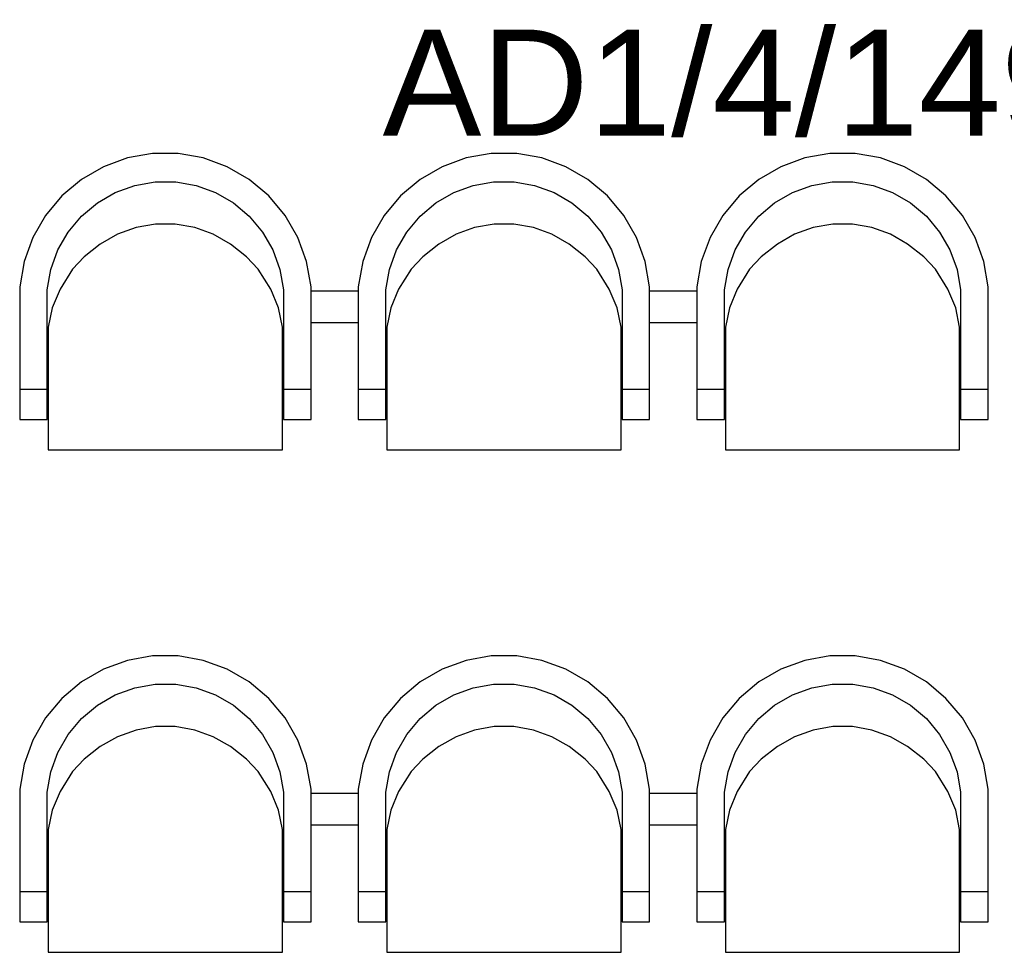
# Model space of a CAD drawing. Header units: millimetres. Extents: x -197461 to 862495, y -970068 to 63888.
# Tile 233 of 253: x -83688 to -81728, y -110049 to -108193. Entities that reach past the tile are written whole.
import ezdxf

# ---------------------------------------------------------------- set-up
doc = ezdxf.new("R2010")
doc.units = ezdxf.units.MM
doc.layers.add('hatch_mb', color=7, linetype='CONTINUOUS')
doc.layers.add('UAS', color=240, linetype='CONTINUOUS')
doc.styles.add('ARIAL', font='arialbd.ttf')

msp = doc.modelspace()

# ---------------------------------------------------------------- linework, layer by layer
at = {"layer": 'hatch_mb', "color": 9, "linetype": 'Continuous', "true_color": 0xc7c8ca}
for p, q in [((-83422.91684, -108459.68283), (-83472.88884, -108468.51496)), ((-83422.91684, -108459.68283), (-83472.88884, -108468.51496)), ((-83372.17284, -108459.68283), (-83422.91684, -108459.68283)), ((-83372.17284, -108459.68283), (-83422.91684, -108459.68283)), ((-83322.20084, -108468.51496), (-83372.17284, -108459.68283)), ((-83322.20084, -108468.51496), (-83372.17284, -108459.68283)), ((-82748.91684, -108459.68283), (-82798.88884, -108468.51496)), ((-82748.91684, -108459.68283), (-82798.88884, -108468.51496)), ((-82698.17284, -108459.68283), (-82748.91684, -108459.68283)), ((-82698.17284, -108459.68283), (-82748.91684, -108459.68283)), ((-82648.20084, -108468.51496), (-82698.17284, -108459.68283)), ((-82648.20084, -108468.51496), (-82698.17284, -108459.68283)), ((-82074.91684, -108459.68283), (-82124.88884, -108468.51496)), ((-82024.17284, -108459.68283), (-82074.91684, -108459.68283)), ((-81974.20084, -108468.51496), (-82024.17284, -108459.68283)), ((-83472.88884, -108468.51496), (-83520.57184, -108485.90957)), ((-83472.88884, -108468.51496), (-83520.57184, -108485.90957)), ((-83274.51784, -108485.90957), (-83322.20084, -108468.51496)), ((-83274.51784, -108485.90957), (-83322.20084, -108468.51496)), ((-82798.88884, -108468.51496), (-82846.57184, -108485.90957)), ((-82798.88884, -108468.51496), (-82846.57184, -108485.90957)), ((-82600.51784, -108485.90957), (-82648.20084, -108468.51496)), ((-82600.51784, -108485.90957), (-82648.20084, -108468.51496)), ((-82124.88884, -108468.51496), (-82172.57184, -108485.90957)), ((-81926.51784, -108485.90957), (-81974.20084, -108468.51496)), ((-83520.57184, -108485.90957), (-83564.51784, -108511.33852)), ((-83520.57184, -108485.90957), (-83564.51784, -108511.33852)), ((-83230.57184, -108511.33852), (-83274.51784, -108485.90957)), ((-83230.57184, -108511.33852), (-83274.51784, -108485.90957)), ((-82846.57184, -108485.90957), (-82890.51784, -108511.33852)), ((-82846.57184, -108485.90957), (-82890.51784, -108511.33852)), ((-82556.57184, -108511.33852), (-82600.51784, -108485.90957)), ((-82556.57184, -108511.33852), (-82600.51784, -108485.90957)), ((-82172.57184, -108485.90957), (-82216.51784, -108511.33852)), ((-81882.57184, -108511.33852), (-81926.51784, -108485.90957)), ((-83564.51784, -108511.33852), (-83603.38884, -108544.03094)), ((-83564.51784, -108511.33852), (-83603.38884, -108544.03094)), ((-83497.23984, -108537.24692), (-83458.59984, -108523.15086)), ((-83497.23984, -108537.24692), (-83458.59984, -108523.15086)), ((-83458.59984, -108523.15086), (-83418.10484, -108515.99455)), ((-83458.59984, -108523.15086), (-83418.10484, -108515.99455)), ((-83418.10484, -108515.99455), (-83376.98484, -108515.99455)), ((-83418.10484, -108515.99455), (-83376.98484, -108515.99455)), ((-83376.98484, -108515.99455), (-83336.48984, -108523.15086)), ((-83376.98484, -108515.99455), (-83336.48984, -108523.15086)), ((-83336.48984, -108523.15086), (-83297.84984, -108537.24692)), ((-83336.48984, -108523.15086), (-83297.84984, -108537.24692)), ((-83191.70084, -108544.03094), (-83230.57184, -108511.33852)), ((-83191.70084, -108544.03094), (-83230.57184, -108511.33852)), ((-82890.51784, -108511.33852), (-82929.38884, -108544.03094)), ((-82890.51784, -108511.33852), (-82929.38884, -108544.03094)), ((-82823.23984, -108537.24692), (-82784.59984, -108523.15086)), ((-82823.23984, -108537.24692), (-82784.59984, -108523.15086)), ((-82784.59984, -108523.15086), (-82744.10484, -108515.99455)), ((-82784.59984, -108523.15086), (-82744.10484, -108515.99455)), ((-82744.10484, -108515.99455), (-82702.98484, -108515.99455)), ((-82744.10484, -108515.99455), (-82702.98484, -108515.99455)), ((-82702.98484, -108515.99455), (-82662.48984, -108523.15086)), ((-82702.98484, -108515.99455), (-82662.48984, -108523.15086)), ((-82662.48984, -108523.15086), (-82623.84984, -108537.24692)), ((-82662.48984, -108523.15086), (-82623.84984, -108537.24692)), ((-82517.70084, -108544.03094), (-82556.57184, -108511.33852)), ((-82517.70084, -108544.03094), (-82556.57184, -108511.33852)), ((-82216.51784, -108511.33852), (-82255.38884, -108544.03094)), ((-82149.23984, -108537.24692), (-82110.59984, -108523.15086)), ((-82110.59984, -108523.15086), (-82070.10484, -108515.99455)), ((-82070.10484, -108515.99455), (-82028.98484, -108515.99455)), ((-82028.98484, -108515.99455), (-81988.48984, -108523.15086)), ((-81988.48984, -108523.15086), (-81949.84984, -108537.24692)), ((-81843.70084, -108544.03094), (-81882.57184, -108511.33852)), ((-83532.84984, -108557.85388), (-83497.23984, -108537.24692)), ((-83532.84984, -108557.85388), (-83497.23984, -108537.24692)), ((-83297.84984, -108537.24692), (-83262.23984, -108557.85388)), ((-83297.84984, -108537.24692), (-83262.23984, -108557.85388)), ((-82858.84984, -108557.85388), (-82823.23984, -108537.24692)), ((-82858.84984, -108557.85388), (-82823.23984, -108537.24692)), ((-82623.84984, -108537.24692), (-82588.23984, -108557.85388)), ((-82623.84984, -108537.24692), (-82588.23984, -108557.85388)), ((-82184.84984, -108557.85388), (-82149.23984, -108537.24692)), ((-81949.84984, -108537.24692), (-81914.23984, -108557.85388)), ((-83603.38884, -108544.03094), (-83636.00684, -108582.99068)), ((-83603.38884, -108544.03094), (-83636.00684, -108582.99068)), ((-83564.34984, -108584.34523), (-83532.84984, -108557.85388)), ((-83564.34984, -108584.34523), (-83532.84984, -108557.85388)), ((-83262.23984, -108557.85388), (-83230.73984, -108584.34523)), ((-83262.23984, -108557.85388), (-83230.73984, -108584.34523)), ((-83159.08284, -108582.99068), (-83191.70084, -108544.03094)), ((-83159.08284, -108582.99068), (-83191.70084, -108544.03094)), ((-82929.38884, -108544.03094), (-82962.00684, -108582.99068)), ((-82929.38884, -108544.03094), (-82962.00684, -108582.99068)), ((-82890.34984, -108584.34523), (-82858.84984, -108557.85388)), ((-82890.34984, -108584.34523), (-82858.84984, -108557.85388)), ((-82588.23984, -108557.85388), (-82556.73984, -108584.34523)), ((-82588.23984, -108557.85388), (-82556.73984, -108584.34523)), ((-82485.08284, -108582.99068), (-82517.70084, -108544.03094)), ((-82485.08284, -108582.99068), (-82517.70084, -108544.03094)), ((-82255.38884, -108544.03094), (-82288.00684, -108582.99068)), ((-82216.34984, -108584.34523), (-82184.84984, -108557.85388)), ((-81914.23984, -108557.85388), (-81882.73984, -108584.34523)), ((-81811.08284, -108582.99068), (-81843.70084, -108544.03094)), ((-83636.00684, -108582.99068), (-83661.37784, -108627.03701)), ((-83636.00684, -108582.99068), (-83661.37784, -108627.03701)), ((-83590.78084, -108615.91711), (-83564.34984, -108584.34523)), ((-83590.78084, -108615.91711), (-83564.34984, -108584.34523)), ((-83417.22984, -108600.18482), (-83456.00184, -108607.00979)), ((-83417.22984, -108600.18482), (-83456.00184, -108607.00979)), ((-83377.85984, -108600.18482), (-83417.22984, -108600.18482)), ((-83377.85984, -108600.18482), (-83417.22984, -108600.18482)), ((-83339.08784, -108607.00979), (-83377.85984, -108600.18482)), ((-83339.08784, -108607.00979), (-83377.85984, -108600.18482)), ((-83230.73984, -108584.34523), (-83204.30884, -108615.91711)), ((-83230.73984, -108584.34523), (-83204.30884, -108615.91711)), ((-83133.71184, -108627.03701), (-83159.08284, -108582.99068)), ((-83133.71184, -108627.03701), (-83159.08284, -108582.99068)), ((-82962.00684, -108582.99068), (-82987.37784, -108627.03701)), ((-82962.00684, -108582.99068), (-82987.37784, -108627.03701)), ((-82916.78084, -108615.91711), (-82890.34984, -108584.34523)), ((-82916.78084, -108615.91711), (-82890.34984, -108584.34523)), ((-82743.22984, -108600.18482), (-82782.00184, -108607.00979)), ((-82743.22984, -108600.18482), (-82782.00184, -108607.00979)), ((-82703.85984, -108600.18482), (-82743.22984, -108600.18482)), ((-82703.85984, -108600.18482), (-82743.22984, -108600.18482)), ((-82665.08784, -108607.00979), (-82703.85984, -108600.18482)), ((-82665.08784, -108607.00979), (-82703.85984, -108600.18482)), ((-82556.73984, -108584.34523), (-82530.30884, -108615.91711)), ((-82556.73984, -108584.34523), (-82530.30884, -108615.91711)), ((-82459.71184, -108627.03701), (-82485.08284, -108582.99068)), ((-82459.71184, -108627.03701), (-82485.08284, -108582.99068)), ((-82288.00684, -108582.99068), (-82313.37784, -108627.03701)), ((-82242.78084, -108615.91711), (-82216.34984, -108584.34523)), ((-82069.22984, -108600.18482), (-82108.00184, -108607.00979)), ((-82029.85984, -108600.18482), (-82069.22984, -108600.18482)), ((-81991.08784, -108607.00979), (-82029.85984, -108600.18482)), ((-81882.73984, -108584.34523), (-81856.30884, -108615.91711)), ((-81785.71184, -108627.03701), (-81811.08284, -108582.99068)), ((-83611.34084, -108651.60843), (-83590.78084, -108615.91711)), ((-83611.34084, -108651.60843), (-83590.78084, -108615.91711)), ((-83492.99684, -108620.45109), (-83527.09284, -108640.10144)), ((-83492.99684, -108620.45109), (-83527.09284, -108640.10144)), ((-83456.00184, -108607.00979), (-83492.99684, -108620.45109)), ((-83456.00184, -108607.00979), (-83492.99684, -108620.45109)), ((-83302.09284, -108620.45109), (-83339.08784, -108607.00979)), ((-83302.09284, -108620.45109), (-83339.08784, -108607.00979)), ((-83267.99684, -108640.10144), (-83302.09284, -108620.45109)), ((-83267.99684, -108640.10144), (-83302.09284, -108620.45109)), ((-83204.30884, -108615.91711), (-83183.74884, -108651.60843)), ((-83204.30884, -108615.91711), (-83183.74884, -108651.60843)), ((-82937.34084, -108651.60843), (-82916.78084, -108615.91711)), ((-82937.34084, -108651.60843), (-82916.78084, -108615.91711)), ((-82818.99684, -108620.45109), (-82853.09284, -108640.10144)), ((-82818.99684, -108620.45109), (-82853.09284, -108640.10144)), ((-82782.00184, -108607.00979), (-82818.99684, -108620.45109)), ((-82782.00184, -108607.00979), (-82818.99684, -108620.45109)), ((-82628.09284, -108620.45109), (-82665.08784, -108607.00979)), ((-82628.09284, -108620.45109), (-82665.08784, -108607.00979)), ((-82593.99684, -108640.10144), (-82628.09284, -108620.45109)), ((-82593.99684, -108640.10144), (-82628.09284, -108620.45109)), ((-82530.30884, -108615.91711), (-82509.74884, -108651.60843)), ((-82530.30884, -108615.91711), (-82509.74884, -108651.60843)), ((-82263.34084, -108651.60843), (-82242.78084, -108615.91711)), ((-82144.99684, -108620.45109), (-82179.09284, -108640.10144)), ((-82108.00184, -108607.00979), (-82144.99684, -108620.45109)), ((-81954.09284, -108620.45109), (-81991.08784, -108607.00979)), ((-81919.99684, -108640.10144), (-81954.09284, -108620.45109)), ((-81856.30884, -108615.91711), (-81835.74884, -108651.60843)), ((-83661.37784, -108627.03701), (-83678.73284, -108674.82889)), ((-83661.37784, -108627.03701), (-83678.73284, -108674.82889)), ((-83527.09284, -108640.10144), (-83559.25184, -108665.3629)), ((-83527.09284, -108640.10144), (-83559.25184, -108665.3629)), ((-83235.83784, -108665.3629), (-83267.99684, -108640.10144)), ((-83235.83784, -108665.3629), (-83267.99684, -108640.10144)), ((-83116.35684, -108674.82889), (-83133.71184, -108627.03701)), ((-83116.35684, -108674.82889), (-83133.71184, -108627.03701)), ((-82987.37784, -108627.03701), (-83004.73284, -108674.82889)), ((-82987.37784, -108627.03701), (-83004.73284, -108674.82889)), ((-82853.09284, -108640.10144), (-82885.25184, -108665.3629)), ((-82853.09284, -108640.10144), (-82885.25184, -108665.3629)), ((-82561.83784, -108665.3629), (-82593.99684, -108640.10144)), ((-82561.83784, -108665.3629), (-82593.99684, -108640.10144)), ((-82442.35684, -108674.82889), (-82459.71184, -108627.03701)), ((-82442.35684, -108674.82889), (-82459.71184, -108627.03701)), ((-82313.37784, -108627.03701), (-82330.73284, -108674.82889)), ((-82179.09284, -108640.10144), (-82211.25184, -108665.3629)), ((-81887.83784, -108665.3629), (-81919.99684, -108640.10144)), ((-81768.35684, -108674.82889), (-81785.71184, -108627.03701)), ((-83625.40484, -108690.33663), (-83611.34084, -108651.60843)), ((-83625.40484, -108690.33663), (-83611.34084, -108651.60843)), ((-83183.74884, -108651.60843), (-83169.68484, -108690.33663)), ((-83183.74884, -108651.60843), (-83169.68484, -108690.33663)), ((-82951.40484, -108690.33663), (-82937.34084, -108651.60843)), ((-82951.40484, -108690.33663), (-82937.34084, -108651.60843)), ((-82509.74884, -108651.60843), (-82495.68484, -108690.33663)), ((-82509.74884, -108651.60843), (-82495.68484, -108690.33663)), ((-82277.40484, -108690.33663), (-82263.34084, -108651.60843)), ((-81835.74884, -108651.60843), (-81821.68484, -108690.33663)), ((-83678.73284, -108674.82889), (-83687.54484, -108724.91499)), ((-83678.73284, -108674.82889), (-83687.54484, -108724.91499)), ((-83559.25184, -108665.3629), (-83582.55784, -108689.47937)), ((-83559.25184, -108665.3629), (-83582.55784, -108689.47937)), ((-83212.53184, -108689.47937), (-83235.83784, -108665.3629)), ((-83212.53184, -108689.47937), (-83235.83784, -108665.3629)), ((-83107.54484, -108724.91499), (-83116.35684, -108674.82889)), ((-83107.54484, -108724.91499), (-83116.35684, -108674.82889)), ((-83004.73284, -108674.82889), (-83013.54484, -108724.91499)), ((-83004.73284, -108674.82889), (-83013.54484, -108724.91499)), ((-82885.25184, -108665.3629), (-82908.55784, -108689.47937)), ((-82885.25184, -108665.3629), (-82908.55784, -108689.47937)), ((-82538.53184, -108689.47937), (-82561.83784, -108665.3629)), ((-82538.53184, -108689.47937), (-82561.83784, -108665.3629)), ((-82433.54484, -108724.91499), (-82442.35684, -108674.82889)), ((-82433.54484, -108724.91499), (-82442.35684, -108674.82889)), ((-82330.73284, -108674.82889), (-82339.54484, -108724.91499)), ((-82211.25184, -108665.3629), (-82234.55784, -108689.47937)), ((-81864.53184, -108689.47937), (-81887.83784, -108665.3629)), ((-81759.54484, -108724.91499), (-81768.35684, -108674.82889)), ((-83632.54484, -108730.9241), (-83625.40484, -108690.33663)), ((-83632.54484, -108730.9241), (-83625.40484, -108690.33663)), ((-83582.55784, -108689.47937), (-83607.24284, -108729.5048)), ((-83582.55784, -108689.47937), (-83607.24284, -108729.5048)), ((-83187.84684, -108729.5048), (-83212.53184, -108689.47937)), ((-83187.84684, -108729.5048), (-83212.53184, -108689.47937)), ((-83169.68484, -108690.33663), (-83162.54484, -108730.9241)), ((-83169.68484, -108690.33663), (-83162.54484, -108730.9241)), ((-82958.54484, -108730.9241), (-82951.40484, -108690.33663)), ((-82958.54484, -108730.9241), (-82951.40484, -108690.33663)), ((-82908.55784, -108689.47937), (-82933.24284, -108729.5048)), ((-82908.55784, -108689.47937), (-82933.24284, -108729.5048)), ((-82513.84684, -108729.5048), (-82538.53184, -108689.47937)), ((-82513.84684, -108729.5048), (-82538.53184, -108689.47937)), ((-82495.68484, -108690.33663), (-82488.54484, -108730.9241)), ((-82495.68484, -108690.33663), (-82488.54484, -108730.9241)), ((-82284.54484, -108730.9241), (-82277.40484, -108690.33663)), ((-82234.55784, -108689.47937), (-82259.24284, -108729.5048)), ((-81839.84684, -108729.5048), (-81864.53184, -108689.47937)), ((-81821.68484, -108690.33663), (-81814.54484, -108730.9241)), ((-83687.54484, -108724.91499), (-83687.54484, -108989.04721)), ((-83687.54484, -108724.91499), (-83687.54484, -108989.04721)), ((-83632.54484, -108989.04721), (-83632.54484, -108730.9241)), ((-83632.54484, -108989.04721), (-83632.54484, -108730.9241)), ((-83607.24284, -108729.5048), (-83622.70784, -108766.43468)), ((-83607.24284, -108729.5048), (-83622.70784, -108766.43468)), ((-83172.38184, -108766.43468), (-83187.84684, -108729.5048)), ((-83172.38184, -108766.43468), (-83187.84684, -108729.5048)), ((-83162.54484, -108730.9241), (-83162.54484, -108989.04721)), ((-83162.54484, -108730.9241), (-83162.54484, -108989.04721)), ((-83107.54484, -108989.04721), (-83107.54484, -108724.91499)), ((-83107.54484, -108989.04721), (-83107.54484, -108724.91499)), ((-83107.54484, -108732.94721), (-83013.54484, -108732.94721)), ((-83107.54484, -108732.94721), (-83013.54484, -108732.94721)), ((-83013.54484, -108724.91499), (-83013.54484, -108989.04721)), ((-83013.54484, -108724.91499), (-83013.54484, -108989.04721)), ((-82958.54484, -108989.04721), (-82958.54484, -108730.9241)), ((-82958.54484, -108989.04721), (-82958.54484, -108730.9241)), ((-82933.24284, -108729.5048), (-82948.70784, -108766.43468)), ((-82933.24284, -108729.5048), (-82948.70784, -108766.43468)), ((-82498.38184, -108766.43468), (-82513.84684, -108729.5048)), ((-82498.38184, -108766.43468), (-82513.84684, -108729.5048)), ((-82488.54484, -108730.9241), (-82488.54484, -108989.04721)), ((-82488.54484, -108730.9241), (-82488.54484, -108989.04721)), ((-82433.54484, -108989.04721), (-82433.54484, -108724.91499)), ((-82433.54484, -108989.04721), (-82433.54484, -108724.91499)), ((-82433.54484, -108732.94721), (-82339.54484, -108732.94721)), ((-82339.54484, -108724.91499), (-82339.54484, -108989.04721)), ((-82284.54484, -108989.04721), (-82284.54484, -108730.9241)), ((-82259.24284, -108729.5048), (-82274.70784, -108766.43468)), ((-81824.38184, -108766.43468), (-81839.84684, -108729.5048)), ((-81814.54484, -108730.9241), (-81814.54484, -108989.04721)), ((-81759.54484, -108989.04721), (-81759.54484, -108724.91499)), ((-83622.70784, -108766.43468), (-83630.54484, -108805.13843)), ((-83622.70784, -108766.43468), (-83630.54484, -108805.13843)), ((-83164.54484, -108805.13843), (-83172.38184, -108766.43468)), ((-83164.54484, -108805.13843), (-83172.38184, -108766.43468)), ((-82948.70784, -108766.43468), (-82956.54484, -108805.13843)), ((-82948.70784, -108766.43468), (-82956.54484, -108805.13843)), ((-82490.54484, -108805.13843), (-82498.38184, -108766.43468)), ((-82490.54484, -108805.13843), (-82498.38184, -108766.43468)), ((-82274.70784, -108766.43468), (-82282.54484, -108805.13843)), ((-81816.54484, -108805.13843), (-81824.38184, -108766.43468)), ((-83107.54484, -108795.94721), (-83013.54484, -108795.94721)), ((-83107.54484, -108795.94721), (-83013.54484, -108795.94721)), ((-82433.54484, -108795.94721), (-82339.54484, -108795.94721)), ((-83632.54484, -108826.99969), (-83630.54484, -108813.29435)), ((-83632.54484, -108826.99969), (-83630.54484, -108813.29435)), ((-83630.54484, -108805.13843), (-83630.54484, -109049.443)), ((-83630.54484, -108805.13843), (-83630.54484, -109049.443)), ((-83164.54484, -109049.443), (-83164.54484, -108805.13843)), ((-83164.54484, -109049.443), (-83164.54484, -108805.13843)), ((-83164.54484, -108810.51655), (-83163.15884, -108817.19095)), ((-83164.54484, -108810.51655), (-83163.15884, -108817.19095)), ((-83163.15884, -108817.19095), (-83162.54484, -108841.70772)), ((-83163.15884, -108817.19095), (-83162.54484, -108841.70772)), ((-82958.54484, -108826.99969), (-82956.54484, -108813.29435)), ((-82958.54484, -108826.99969), (-82956.54484, -108813.29435)), ((-82956.54484, -108805.13843), (-82956.54484, -109049.443)), ((-82956.54484, -108805.13843), (-82956.54484, -109049.443)), ((-82490.54484, -109049.443), (-82490.54484, -108805.13843)), ((-82490.54484, -109049.443), (-82490.54484, -108805.13843)), ((-82490.54484, -108810.51655), (-82489.15884, -108817.19095)), ((-82490.54484, -108810.51655), (-82489.15884, -108817.19095)), ((-82489.15884, -108817.19095), (-82488.54484, -108841.70772)), ((-82489.15884, -108817.19095), (-82488.54484, -108841.70772)), ((-82284.54484, -108826.99969), (-82282.54484, -108813.29435)), ((-82282.54484, -108805.13843), (-82282.54484, -109049.443)), ((-81816.54484, -109049.443), (-81816.54484, -108805.13843)), ((-81816.54484, -108810.51655), (-81815.15884, -108817.19095)), ((-81815.15884, -108817.19095), (-81814.54484, -108841.70772)), ((-83687.54484, -108928.36039), (-83632.54484, -108928.54828)), ((-83687.54484, -108928.36039), (-83632.54484, -108928.54828)), ((-83162.54484, -108928.54828), (-83107.54484, -108928.36039)), ((-83162.54484, -108928.54828), (-83107.54484, -108928.36039)), ((-83013.54484, -108928.36039), (-82958.54484, -108928.54828)), ((-83013.54484, -108928.36039), (-82958.54484, -108928.54828)), ((-82488.54484, -108928.54828), (-82433.54484, -108928.36039)), ((-82488.54484, -108928.54828), (-82433.54484, -108928.36039)), ((-82339.54484, -108928.36039), (-82284.54484, -108928.54828)), ((-81814.54484, -108928.54828), (-81759.54484, -108928.36039)), ((-83687.54484, -108989.04721), (-83632.54484, -108989.04721)), ((-83687.54484, -108989.04721), (-83632.54484, -108989.04721)), ((-83162.54484, -108989.04721), (-83107.54484, -108989.04721)), ((-83162.54484, -108989.04721), (-83107.54484, -108989.04721)), ((-83013.54484, -108989.04721), (-82958.54484, -108989.04721)), ((-83013.54484, -108989.04721), (-82958.54484, -108989.04721)), ((-82488.54484, -108989.04721), (-82433.54484, -108989.04721)), ((-82488.54484, -108989.04721), (-82433.54484, -108989.04721)), ((-82339.54484, -108989.04721), (-82284.54484, -108989.04721)), ((-81814.54484, -108989.04721), (-81759.54484, -108989.04721)), ((-83630.54484, -109049.443), (-83164.54484, -109049.443)), ((-83630.54484, -109049.443), (-83164.54484, -109049.443)), ((-82956.54484, -109049.443), (-82490.54484, -109049.443)), ((-82956.54484, -109049.443), (-82490.54484, -109049.443)), ((-82282.54484, -109049.443), (-81816.54484, -109049.443)), ((-83422.91684, -109459.68283), (-83472.88884, -109468.51496)), ((-83422.91684, -109459.68283), (-83472.88884, -109468.51496)), ((-83372.17284, -109459.68283), (-83422.91684, -109459.68283)), ((-83372.17284, -109459.68283), (-83422.91684, -109459.68283)), ((-83322.20084, -109468.51496), (-83372.17284, -109459.68283)), ((-83322.20084, -109468.51496), (-83372.17284, -109459.68283)), ((-82748.91684, -109459.68283), (-82798.88884, -109468.51496)), ((-82748.91684, -109459.68283), (-82798.88884, -109468.51496)), ((-82698.17284, -109459.68283), (-82748.91684, -109459.68283)), ((-82698.17284, -109459.68283), (-82748.91684, -109459.68283)), ((-82648.20084, -109468.51496), (-82698.17284, -109459.68283)), ((-82648.20084, -109468.51496), (-82698.17284, -109459.68283)), ((-82074.91684, -109459.68283), (-82124.88884, -109468.51496)), ((-82024.17284, -109459.68283), (-82074.91684, -109459.68283)), ((-81974.20084, -109468.51496), (-82024.17284, -109459.68283)), ((-83472.88884, -109468.51496), (-83520.57184, -109485.90957)), ((-83472.88884, -109468.51496), (-83520.57184, -109485.90957)), ((-83274.51784, -109485.90957), (-83322.20084, -109468.51496)), ((-83274.51784, -109485.90957), (-83322.20084, -109468.51496)), ((-82798.88884, -109468.51496), (-82846.57184, -109485.90957)), ((-82798.88884, -109468.51496), (-82846.57184, -109485.90957)), ((-82600.51784, -109485.90957), (-82648.20084, -109468.51496)), ((-82600.51784, -109485.90957), (-82648.20084, -109468.51496)), ((-82124.88884, -109468.51496), (-82172.57184, -109485.90957)), ((-81926.51784, -109485.90957), (-81974.20084, -109468.51496)), ((-83520.57184, -109485.90957), (-83564.51784, -109511.33852)), ((-83520.57184, -109485.90957), (-83564.51784, -109511.33852)), ((-83230.57184, -109511.33852), (-83274.51784, -109485.90957)), ((-83230.57184, -109511.33852), (-83274.51784, -109485.90957)), ((-82846.57184, -109485.90957), (-82890.51784, -109511.33852)), ((-82846.57184, -109485.90957), (-82890.51784, -109511.33852)), ((-82556.57184, -109511.33852), (-82600.51784, -109485.90957)), ((-82556.57184, -109511.33852), (-82600.51784, -109485.90957)), ((-82172.57184, -109485.90957), (-82216.51784, -109511.33852)), ((-81882.57184, -109511.33852), (-81926.51784, -109485.90957)), ((-83564.51784, -109511.33852), (-83603.38884, -109544.03094)), ((-83564.51784, -109511.33852), (-83603.38884, -109544.03094)), ((-83497.23984, -109537.24692), (-83458.59984, -109523.15086)), ((-83497.23984, -109537.24692), (-83458.59984, -109523.15086)), ((-83458.59984, -109523.15086), (-83418.10484, -109515.99455)), ((-83458.59984, -109523.15086), (-83418.10484, -109515.99455)), ((-83418.10484, -109515.99455), (-83376.98484, -109515.99455)), ((-83418.10484, -109515.99455), (-83376.98484, -109515.99455)), ((-83376.98484, -109515.99455), (-83336.48984, -109523.15086)), ((-83376.98484, -109515.99455), (-83336.48984, -109523.15086)), ((-83336.48984, -109523.15086), (-83297.84984, -109537.24692)), ((-83336.48984, -109523.15086), (-83297.84984, -109537.24692)), ((-83191.70084, -109544.03094), (-83230.57184, -109511.33852)), ((-83191.70084, -109544.03094), (-83230.57184, -109511.33852)), ((-82890.51784, -109511.33852), (-82929.38884, -109544.03094)), ((-82890.51784, -109511.33852), (-82929.38884, -109544.03094)), ((-82823.23984, -109537.24692), (-82784.59984, -109523.15086)), ((-82823.23984, -109537.24692), (-82784.59984, -109523.15086)), ((-82784.59984, -109523.15086), (-82744.10484, -109515.99455)), ((-82784.59984, -109523.15086), (-82744.10484, -109515.99455)), ((-82744.10484, -109515.99455), (-82702.98484, -109515.99455)), ((-82744.10484, -109515.99455), (-82702.98484, -109515.99455)), ((-82702.98484, -109515.99455), (-82662.48984, -109523.15086)), ((-82702.98484, -109515.99455), (-82662.48984, -109523.15086)), ((-82662.48984, -109523.15086), (-82623.84984, -109537.24692)), ((-82662.48984, -109523.15086), (-82623.84984, -109537.24692)), ((-82517.70084, -109544.03094), (-82556.57184, -109511.33852)), ((-82517.70084, -109544.03094), (-82556.57184, -109511.33852)), ((-82216.51784, -109511.33852), (-82255.38884, -109544.03094)), ((-82149.23984, -109537.24692), (-82110.59984, -109523.15086)), ((-82110.59984, -109523.15086), (-82070.10484, -109515.99455)), ((-82070.10484, -109515.99455), (-82028.98484, -109515.99455)), ((-82028.98484, -109515.99455), (-81988.48984, -109523.15086)), ((-81988.48984, -109523.15086), (-81949.84984, -109537.24692)), ((-81843.70084, -109544.03094), (-81882.57184, -109511.33852)), ((-83532.84984, -109557.85388), (-83497.23984, -109537.24692)), ((-83532.84984, -109557.85388), (-83497.23984, -109537.24692)), ((-83297.84984, -109537.24692), (-83262.23984, -109557.85388)), ((-83297.84984, -109537.24692), (-83262.23984, -109557.85388)), ((-82858.84984, -109557.85388), (-82823.23984, -109537.24692)), ((-82858.84984, -109557.85388), (-82823.23984, -109537.24692)), ((-82623.84984, -109537.24692), (-82588.23984, -109557.85388)), ((-82623.84984, -109537.24692), (-82588.23984, -109557.85388)), ((-82184.84984, -109557.85388), (-82149.23984, -109537.24692)), ((-81949.84984, -109537.24692), (-81914.23984, -109557.85388)), ((-83603.38884, -109544.03094), (-83636.00684, -109582.99068)), ((-83603.38884, -109544.03094), (-83636.00684, -109582.99068)), ((-83564.34984, -109584.34523), (-83532.84984, -109557.85388)), ((-83564.34984, -109584.34523), (-83532.84984, -109557.85388)), ((-83262.23984, -109557.85388), (-83230.73984, -109584.34523)), ((-83262.23984, -109557.85388), (-83230.73984, -109584.34523)), ((-83159.08284, -109582.99068), (-83191.70084, -109544.03094)), ((-83159.08284, -109582.99068), (-83191.70084, -109544.03094)), ((-82929.38884, -109544.03094), (-82962.00684, -109582.99068)), ((-82929.38884, -109544.03094), (-82962.00684, -109582.99068)), ((-82890.34984, -109584.34523), (-82858.84984, -109557.85388)), ((-82890.34984, -109584.34523), (-82858.84984, -109557.85388)), ((-82588.23984, -109557.85388), (-82556.73984, -109584.34523)), ((-82588.23984, -109557.85388), (-82556.73984, -109584.34523)), ((-82485.08284, -109582.99068), (-82517.70084, -109544.03094)), ((-82485.08284, -109582.99068), (-82517.70084, -109544.03094)), ((-82255.38884, -109544.03094), (-82288.00684, -109582.99068)), ((-82216.34984, -109584.34523), (-82184.84984, -109557.85388)), ((-81914.23984, -109557.85388), (-81882.73984, -109584.34523)), ((-81811.08284, -109582.99068), (-81843.70084, -109544.03094)), ((-83636.00684, -109582.99068), (-83661.37784, -109627.03701)), ((-83636.00684, -109582.99068), (-83661.37784, -109627.03701)), ((-83590.78084, -109615.91711), (-83564.34984, -109584.34523)), ((-83590.78084, -109615.91711), (-83564.34984, -109584.34523)), ((-83417.22984, -109600.18482), (-83456.00184, -109607.00979)), ((-83417.22984, -109600.18482), (-83456.00184, -109607.00979)), ((-83377.85984, -109600.18482), (-83417.22984, -109600.18482)), ((-83377.85984, -109600.18482), (-83417.22984, -109600.18482)), ((-83339.08784, -109607.00979), (-83377.85984, -109600.18482)), ((-83339.08784, -109607.00979), (-83377.85984, -109600.18482)), ((-83230.73984, -109584.34523), (-83204.30884, -109615.91711)), ((-83230.73984, -109584.34523), (-83204.30884, -109615.91711)), ((-83133.71184, -109627.03701), (-83159.08284, -109582.99068)), ((-83133.71184, -109627.03701), (-83159.08284, -109582.99068)), ((-82962.00684, -109582.99068), (-82987.37784, -109627.03701)), ((-82962.00684, -109582.99068), (-82987.37784, -109627.03701)), ((-82916.78084, -109615.91711), (-82890.34984, -109584.34523)), ((-82916.78084, -109615.91711), (-82890.34984, -109584.34523)), ((-82743.22984, -109600.18482), (-82782.00184, -109607.00979)), ((-82743.22984, -109600.18482), (-82782.00184, -109607.00979)), ((-82703.85984, -109600.18482), (-82743.22984, -109600.18482)), ((-82703.85984, -109600.18482), (-82743.22984, -109600.18482)), ((-82665.08784, -109607.00979), (-82703.85984, -109600.18482)), ((-82665.08784, -109607.00979), (-82703.85984, -109600.18482)), ((-82556.73984, -109584.34523), (-82530.30884, -109615.91711)), ((-82556.73984, -109584.34523), (-82530.30884, -109615.91711)), ((-82459.71184, -109627.03701), (-82485.08284, -109582.99068)), ((-82459.71184, -109627.03701), (-82485.08284, -109582.99068)), ((-82288.00684, -109582.99068), (-82313.37784, -109627.03701)), ((-82242.78084, -109615.91711), (-82216.34984, -109584.34523)), ((-82069.22984, -109600.18482), (-82108.00184, -109607.00979)), ((-82029.85984, -109600.18482), (-82069.22984, -109600.18482)), ((-81991.08784, -109607.00979), (-82029.85984, -109600.18482)), ((-81882.73984, -109584.34523), (-81856.30884, -109615.91711)), ((-81785.71184, -109627.03701), (-81811.08284, -109582.99068)), ((-83611.34084, -109651.60843), (-83590.78084, -109615.91711)), ((-83611.34084, -109651.60843), (-83590.78084, -109615.91711)), ((-83492.99684, -109620.45109), (-83527.09284, -109640.10144)), ((-83492.99684, -109620.45109), (-83527.09284, -109640.10144)), ((-83456.00184, -109607.00979), (-83492.99684, -109620.45109)), ((-83456.00184, -109607.00979), (-83492.99684, -109620.45109)), ((-83302.09284, -109620.45109), (-83339.08784, -109607.00979)), ((-83302.09284, -109620.45109), (-83339.08784, -109607.00979)), ((-83267.99684, -109640.10144), (-83302.09284, -109620.45109)), ((-83267.99684, -109640.10144), (-83302.09284, -109620.45109)), ((-83204.30884, -109615.91711), (-83183.74884, -109651.60843)), ((-83204.30884, -109615.91711), (-83183.74884, -109651.60843)), ((-82937.34084, -109651.60843), (-82916.78084, -109615.91711)), ((-82937.34084, -109651.60843), (-82916.78084, -109615.91711)), ((-82818.99684, -109620.45109), (-82853.09284, -109640.10144)), ((-82818.99684, -109620.45109), (-82853.09284, -109640.10144)), ((-82782.00184, -109607.00979), (-82818.99684, -109620.45109)), ((-82782.00184, -109607.00979), (-82818.99684, -109620.45109)), ((-82628.09284, -109620.45109), (-82665.08784, -109607.00979)), ((-82628.09284, -109620.45109), (-82665.08784, -109607.00979)), ((-82593.99684, -109640.10144), (-82628.09284, -109620.45109)), ((-82593.99684, -109640.10144), (-82628.09284, -109620.45109)), ((-82530.30884, -109615.91711), (-82509.74884, -109651.60843)), ((-82530.30884, -109615.91711), (-82509.74884, -109651.60843)), ((-82263.34084, -109651.60843), (-82242.78084, -109615.91711)), ((-82144.99684, -109620.45109), (-82179.09284, -109640.10144)), ((-82108.00184, -109607.00979), (-82144.99684, -109620.45109)), ((-81954.09284, -109620.45109), (-81991.08784, -109607.00979)), ((-81919.99684, -109640.10144), (-81954.09284, -109620.45109)), ((-81856.30884, -109615.91711), (-81835.74884, -109651.60843)), ((-83661.37784, -109627.03701), (-83678.73284, -109674.82889)), ((-83661.37784, -109627.03701), (-83678.73284, -109674.82889)), ((-83527.09284, -109640.10144), (-83559.25184, -109665.3629)), ((-83527.09284, -109640.10144), (-83559.25184, -109665.3629)), ((-83235.83784, -109665.3629), (-83267.99684, -109640.10144)), ((-83235.83784, -109665.3629), (-83267.99684, -109640.10144)), ((-83116.35684, -109674.82889), (-83133.71184, -109627.03701)), ((-83116.35684, -109674.82889), (-83133.71184, -109627.03701)), ((-82987.37784, -109627.03701), (-83004.73284, -109674.82889)), ((-82987.37784, -109627.03701), (-83004.73284, -109674.82889)), ((-82853.09284, -109640.10144), (-82885.25184, -109665.3629)), ((-82853.09284, -109640.10144), (-82885.25184, -109665.3629)), ((-82561.83784, -109665.3629), (-82593.99684, -109640.10144)), ((-82561.83784, -109665.3629), (-82593.99684, -109640.10144)), ((-82442.35684, -109674.82889), (-82459.71184, -109627.03701)), ((-82442.35684, -109674.82889), (-82459.71184, -109627.03701)), ((-82313.37784, -109627.03701), (-82330.73284, -109674.82889)), ((-82179.09284, -109640.10144), (-82211.25184, -109665.3629)), ((-81887.83784, -109665.3629), (-81919.99684, -109640.10144)), ((-81768.35684, -109674.82889), (-81785.71184, -109627.03701)), ((-83625.40484, -109690.33663), (-83611.34084, -109651.60843)), ((-83625.40484, -109690.33663), (-83611.34084, -109651.60843)), ((-83183.74884, -109651.60843), (-83169.68484, -109690.33663)), ((-83183.74884, -109651.60843), (-83169.68484, -109690.33663)), ((-82951.40484, -109690.33663), (-82937.34084, -109651.60843)), ((-82951.40484, -109690.33663), (-82937.34084, -109651.60843)), ((-82509.74884, -109651.60843), (-82495.68484, -109690.33663)), ((-82509.74884, -109651.60843), (-82495.68484, -109690.33663)), ((-82277.40484, -109690.33663), (-82263.34084, -109651.60843)), ((-81835.74884, -109651.60843), (-81821.68484, -109690.33663)), ((-83678.73284, -109674.82889), (-83687.54484, -109724.91499)), ((-83678.73284, -109674.82889), (-83687.54484, -109724.91499)), ((-83559.25184, -109665.3629), (-83582.55784, -109689.47937)), ((-83559.25184, -109665.3629), (-83582.55784, -109689.47937)), ((-83212.53184, -109689.47937), (-83235.83784, -109665.3629)), ((-83212.53184, -109689.47937), (-83235.83784, -109665.3629)), ((-83107.54484, -109724.91499), (-83116.35684, -109674.82889)), ((-83107.54484, -109724.91499), (-83116.35684, -109674.82889)), ((-83004.73284, -109674.82889), (-83013.54484, -109724.91499)), ((-83004.73284, -109674.82889), (-83013.54484, -109724.91499)), ((-82885.25184, -109665.3629), (-82908.55784, -109689.47937)), ((-82885.25184, -109665.3629), (-82908.55784, -109689.47937)), ((-82538.53184, -109689.47937), (-82561.83784, -109665.3629)), ((-82538.53184, -109689.47937), (-82561.83784, -109665.3629)), ((-82433.54484, -109724.91499), (-82442.35684, -109674.82889)), ((-82433.54484, -109724.91499), (-82442.35684, -109674.82889)), ((-82330.73284, -109674.82889), (-82339.54484, -109724.91499)), ((-82211.25184, -109665.3629), (-82234.55784, -109689.47937)), ((-81864.53184, -109689.47937), (-81887.83784, -109665.3629)), ((-81759.54484, -109724.91499), (-81768.35684, -109674.82889)), ((-83632.54484, -109730.9241), (-83625.40484, -109690.33663)), ((-83632.54484, -109730.9241), (-83625.40484, -109690.33663)), ((-83582.55784, -109689.47937), (-83607.24284, -109729.5048)), ((-83582.55784, -109689.47937), (-83607.24284, -109729.5048)), ((-83187.84684, -109729.5048), (-83212.53184, -109689.47937)), ((-83187.84684, -109729.5048), (-83212.53184, -109689.47937)), ((-83169.68484, -109690.33663), (-83162.54484, -109730.9241)), ((-83169.68484, -109690.33663), (-83162.54484, -109730.9241)), ((-82958.54484, -109730.9241), (-82951.40484, -109690.33663)), ((-82958.54484, -109730.9241), (-82951.40484, -109690.33663)), ((-82908.55784, -109689.47937), (-82933.24284, -109729.5048)), ((-82908.55784, -109689.47937), (-82933.24284, -109729.5048)), ((-82513.84684, -109729.5048), (-82538.53184, -109689.47937)), ((-82513.84684, -109729.5048), (-82538.53184, -109689.47937)), ((-82495.68484, -109690.33663), (-82488.54484, -109730.9241)), ((-82495.68484, -109690.33663), (-82488.54484, -109730.9241)), ((-82284.54484, -109730.9241), (-82277.40484, -109690.33663)), ((-82234.55784, -109689.47937), (-82259.24284, -109729.5048)), ((-81839.84684, -109729.5048), (-81864.53184, -109689.47937)), ((-81821.68484, -109690.33663), (-81814.54484, -109730.9241)), ((-83687.54484, -109724.91499), (-83687.54484, -109989.04721)), ((-83687.54484, -109724.91499), (-83687.54484, -109989.04721)), ((-83632.54484, -109989.04721), (-83632.54484, -109730.9241)), ((-83632.54484, -109989.04721), (-83632.54484, -109730.9241)), ((-83607.24284, -109729.5048), (-83622.70784, -109766.43468)), ((-83607.24284, -109729.5048), (-83622.70784, -109766.43468)), ((-83172.38184, -109766.43468), (-83187.84684, -109729.5048)), ((-83172.38184, -109766.43468), (-83187.84684, -109729.5048)), ((-83162.54484, -109730.9241), (-83162.54484, -109989.04721)), ((-83162.54484, -109730.9241), (-83162.54484, -109989.04721)), ((-83107.54484, -109989.04721), (-83107.54484, -109724.91499)), ((-83107.54484, -109989.04721), (-83107.54484, -109724.91499)), ((-83107.54484, -109732.94721), (-83013.54484, -109732.94721)), ((-83107.54484, -109732.94721), (-83013.54484, -109732.94721)), ((-83013.54484, -109724.91499), (-83013.54484, -109989.04721)), ((-83013.54484, -109724.91499), (-83013.54484, -109989.04721)), ((-82958.54484, -109989.04721), (-82958.54484, -109730.9241)), ((-82958.54484, -109989.04721), (-82958.54484, -109730.9241)), ((-82933.24284, -109729.5048), (-82948.70784, -109766.43468)), ((-82933.24284, -109729.5048), (-82948.70784, -109766.43468)), ((-82498.38184, -109766.43468), (-82513.84684, -109729.5048)), ((-82498.38184, -109766.43468), (-82513.84684, -109729.5048)), ((-82488.54484, -109730.9241), (-82488.54484, -109989.04721)), ((-82488.54484, -109730.9241), (-82488.54484, -109989.04721)), ((-82433.54484, -109989.04721), (-82433.54484, -109724.91499)), ((-82433.54484, -109989.04721), (-82433.54484, -109724.91499)), ((-82433.54484, -109732.94721), (-82339.54484, -109732.94721)), ((-82339.54484, -109724.91499), (-82339.54484, -109989.04721)), ((-82284.54484, -109989.04721), (-82284.54484, -109730.9241)), ((-82259.24284, -109729.5048), (-82274.70784, -109766.43468)), ((-81824.38184, -109766.43468), (-81839.84684, -109729.5048)), ((-81814.54484, -109730.9241), (-81814.54484, -109989.04721)), ((-81759.54484, -109989.04721), (-81759.54484, -109724.91499)), ((-83622.70784, -109766.43468), (-83630.54484, -109805.13843)), ((-83622.70784, -109766.43468), (-83630.54484, -109805.13843)), ((-83164.54484, -109805.13843), (-83172.38184, -109766.43468)), ((-83164.54484, -109805.13843), (-83172.38184, -109766.43468)), ((-82948.70784, -109766.43468), (-82956.54484, -109805.13843)), ((-82948.70784, -109766.43468), (-82956.54484, -109805.13843)), ((-82490.54484, -109805.13843), (-82498.38184, -109766.43468)), ((-82490.54484, -109805.13843), (-82498.38184, -109766.43468)), ((-82274.70784, -109766.43468), (-82282.54484, -109805.13843)), ((-81816.54484, -109805.13843), (-81824.38184, -109766.43468)), ((-83107.54484, -109795.94721), (-83013.54484, -109795.94721)), ((-83107.54484, -109795.94721), (-83013.54484, -109795.94721)), ((-82433.54484, -109795.94721), (-82339.54484, -109795.94721)), ((-83632.54484, -109826.99969), (-83630.54484, -109813.29435)), ((-83632.54484, -109826.99969), (-83630.54484, -109813.29435)), ((-83630.54484, -109805.13843), (-83630.54484, -110049.443)), ((-83630.54484, -109805.13843), (-83630.54484, -110049.443)), ((-83164.54484, -110049.443), (-83164.54484, -109805.13843)), ((-83164.54484, -110049.443), (-83164.54484, -109805.13843)), ((-83164.54484, -109810.51655), (-83163.15884, -109817.19095)), ((-83164.54484, -109810.51655), (-83163.15884, -109817.19095)), ((-83163.15884, -109817.19095), (-83162.54484, -109841.70772)), ((-83163.15884, -109817.19095), (-83162.54484, -109841.70772)), ((-82958.54484, -109826.99969), (-82956.54484, -109813.29435)), ((-82958.54484, -109826.99969), (-82956.54484, -109813.29435)), ((-82956.54484, -109805.13843), (-82956.54484, -110049.443)), ((-82956.54484, -109805.13843), (-82956.54484, -110049.443)), ((-82490.54484, -110049.443), (-82490.54484, -109805.13843)), ((-82490.54484, -110049.443), (-82490.54484, -109805.13843)), ((-82490.54484, -109810.51655), (-82489.15884, -109817.19095)), ((-82490.54484, -109810.51655), (-82489.15884, -109817.19095)), ((-82489.15884, -109817.19095), (-82488.54484, -109841.70772)), ((-82489.15884, -109817.19095), (-82488.54484, -109841.70772)), ((-82284.54484, -109826.99969), (-82282.54484, -109813.29435)), ((-82282.54484, -109805.13843), (-82282.54484, -110049.443)), ((-81816.54484, -110049.443), (-81816.54484, -109805.13843)), ((-81816.54484, -109810.51655), (-81815.15884, -109817.19095)), ((-81815.15884, -109817.19095), (-81814.54484, -109841.70772)), ((-83687.54484, -109928.36039), (-83632.54484, -109928.54828)), ((-83687.54484, -109928.36039), (-83632.54484, -109928.54828)), ((-83162.54484, -109928.54828), (-83107.54484, -109928.36039)), ((-83162.54484, -109928.54828), (-83107.54484, -109928.36039)), ((-83013.54484, -109928.36039), (-82958.54484, -109928.54828)), ((-83013.54484, -109928.36039), (-82958.54484, -109928.54828)), ((-82488.54484, -109928.54828), (-82433.54484, -109928.36039)), ((-82488.54484, -109928.54828), (-82433.54484, -109928.36039)), ((-82339.54484, -109928.36039), (-82284.54484, -109928.54828)), ((-81814.54484, -109928.54828), (-81759.54484, -109928.36039)), ((-83687.54484, -109989.04721), (-83632.54484, -109989.04721)), ((-83687.54484, -109989.04721), (-83632.54484, -109989.04721)), ((-83162.54484, -109989.04721), (-83107.54484, -109989.04721)), ((-83162.54484, -109989.04721), (-83107.54484, -109989.04721)), ((-83013.54484, -109989.04721), (-82958.54484, -109989.04721)), ((-83013.54484, -109989.04721), (-82958.54484, -109989.04721)), ((-82488.54484, -109989.04721), (-82433.54484, -109989.04721)), ((-82488.54484, -109989.04721), (-82433.54484, -109989.04721)), ((-82339.54484, -109989.04721), (-82284.54484, -109989.04721)), ((-81814.54484, -109989.04721), (-81759.54484, -109989.04721)), ((-83630.54484, -110049.443), (-83164.54484, -110049.443)), ((-83630.54484, -110049.443), (-83164.54484, -110049.443)), ((-82956.54484, -110049.443), (-82490.54484, -110049.443)), ((-82956.54484, -110049.443), (-82490.54484, -110049.443)), ((-82282.54484, -110049.443), (-81816.54484, -110049.443))]:
    msp.add_line(p, q, dxfattribs=at)

# ---------------------------------------------------------------- next in the draw order: texts
at = {"layer": 'UAS', "color": 251, "linetype": 'Continuous', "lineweight": 20, "true_color": 0x636466, "insert": (-82267.4556, -108320.11872), "char_height": 211.4384766, "width": 1051.7117129, "attachment_point": 5, "style": 'ARIAL', "bg_fill": 3, "box_fill_scale": 1.1, "bg_fill_color": 256, "bg_fill_transparency": 0}
msp.add_mtext('\\A1;{\\fArial|b0|i0|c186|p34;\\C1;AD1/4/149}', dxfattribs=at)

doc.saveas('drawing.dxf')
